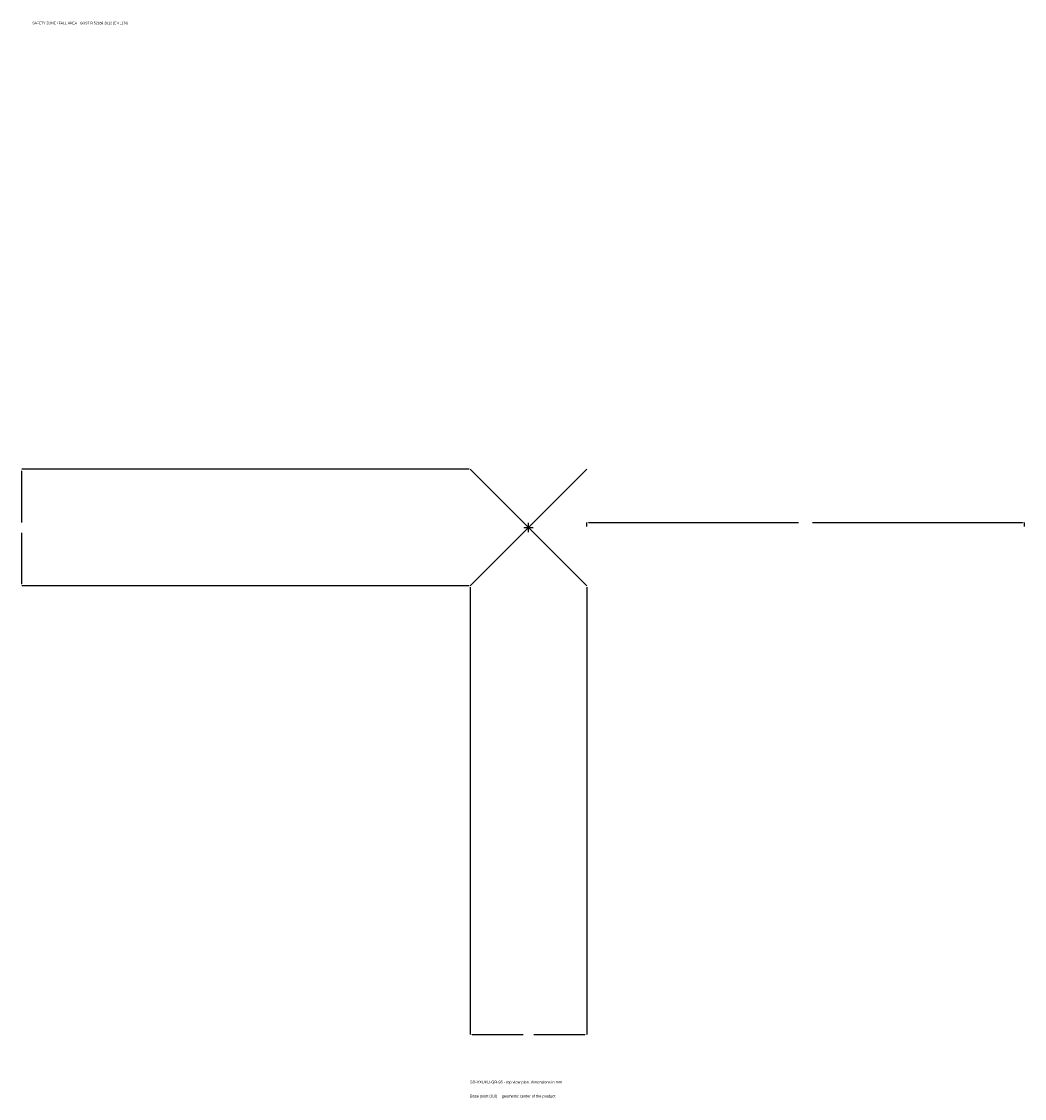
# Model space of a CAD drawing. Extents: x -1737 to 1700, y -1955 to 1733.
import ezdxf

# ---------------------------------------------------------------- set-up
doc = ezdxf.new("R2010")
doc.units = 0
for name, color, linetype in [('GP_MAF_zona_bezopasnosti', 1, 'Continuous'), ('ZSK_DANNYE', 3, 'Continuous'), ('ZSK_KONTUR', 7, 'Continuous'), ('ZSK_RAZMERY', 8, 'Continuous')]:
    doc.layers.add(name, color=color, linetype=linetype)
doc.dimstyles.new('ORION', dxfattribs={"dimtxt": 12, "dimasz": 7.2, "dimexe": 1.25, "dimexo": 3.6, "dimtad": 1, "dimcen": 2.5, "dimazin": 3, "dimtfac": 1, "dimtmove": 0, "dimatfit": 3})

# ---------------------------------------------------------------- blocks, each defined once
blk = doc.blocks.new('_CLOSEDFILLED')
at = {"color": 0, "linetype": 'BYBLOCK'}
blk.add_solid([(-1, 0.16), (0, 0), (-1, -0.16)], dxfattribs=at)
blk = doc.blocks.new('*D1')
for p, q in [((-200, -203.6), (-200, -1736)), ((200, -203.6), (200, -1736)), ((-192.8, -1736), (-18, -1736)), ((18, -1736), (192.8, -1736))]:
    blk.add_line(p, q)
at = {"layer": 'Defpoints'}
for p in [(-200, -200), (200, -200), (-200, -1736)]:
    blk.add_point(p, dxfattribs=at)
at = {"layer": 'ZSK_RAZMERY', "xscale": 7.199999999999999, "yscale": 7.199999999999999, "rotation": 180}
blk.add_blockref('_CLOSEDFILLED', (-200, -1736), dxfattribs=at)
at = {"layer": 'ZSK_RAZMERY', "xscale": 7.199999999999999, "yscale": 7.199999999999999}
blk.add_blockref('_CLOSEDFILLED', (200, -1736), dxfattribs=at)
blk = doc.blocks.new('*D2')
for p, q in [((-203.6, 200), (-1736, 200)), ((-1736, 18), (-1736, 192.8)), ((-1736, -192.8), (-1736, -18)), ((-203.6, -200), (-1736, -200))]:
    blk.add_line(p, q)
at = {"layer": 'Defpoints'}
for p in [(-200, 200), (-1736, -200), (-200, -200)]:
    blk.add_point(p, dxfattribs=at)
at = {"layer": 'ZSK_RAZMERY', "xscale": 7.199999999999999, "yscale": 7.199999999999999}
for p, rotation in [((-1736, 200), 90), ((-1736, -200), 270)]:
    blk.add_blockref('_CLOSEDFILLED', p, dxfattribs=dict(at, rotation=rotation))
blk = doc.blocks.new('*D3')
for p, q in [((200, 3.6), (200, 18)), ((207.2, 18), (926, 18)), ((974, 18), (1692.8, 18)), ((1700, 3.6), (1700, 18))]:
    blk.add_line(p, q)
at = {"layer": 'Defpoints'}
for p in [(200, 18), (200, 0), (1700, 0)]:
    blk.add_point(p, dxfattribs=at)
at = {"layer": 'ZSK_RAZMERY', "xscale": 7.199999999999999, "yscale": 7.199999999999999, "rotation": 180}
blk.add_blockref('_CLOSEDFILLED', (200, 18), dxfattribs=at)
at = {"layer": 'ZSK_RAZMERY', "xscale": 7.199999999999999, "yscale": 7.199999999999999}
blk.add_blockref('_CLOSEDFILLED', (1700, 18), dxfattribs=at)
blk = doc.blocks.new('B1')
at = {"layer": 'ZSK_KONTUR'}
for p, q in [((-200, -200), (200, 200)), ((-200, 200), (200, -200))]:
    blk.add_line(p, q, dxfattribs=at)
at = {"layer": 'ZSK_RAZMERY'}
for p, q in [((-16, 0), (16, 0)), ((0, -16), (0, 16))]:
    blk.add_line(p, q, dxfattribs=at)
at = {"layer": 'GP_MAF_zona_bezopasnosti', "color": 1}
blk.add_text('SAFETY ZONE / FALL AREA - GOST R 52169-2012 (EN 1176)', height=8.4, dxfattribs=at).set_placement((-1700, 1724))
at = {"layer": 'ZSK_RAZMERY'}
dim = blk.add_linear_dim(base=(-1736, -200), p1=(-200, -200), p2=(-200, 200), angle=90, dimstyle='ORION', dxfattribs=at)
dim.commit()
dim.dimension.update_dxf_attribs({"geometry": '*D2', "text_midpoint": (-1736, 0)})
for base, p1, p2, picture, middle in [((200, 18), (200, 0), (1700, 0), '*D3', (950, 18)), ((-200, -1736), (-200, -200), (200, -200), '*D1', (0, -1736))]:
    dim = blk.add_linear_dim(base=base, p1=p1, p2=p2, dimstyle='ORION', dxfattribs=at)
    dim.commit()
    dim.dimension.update_dxf_attribs({"geometry": picture, "text_midpoint": middle})

msp = doc.modelspace()

# ---------------------------------------------------------------- block references
msp.add_blockref('B1', (0, 0))

# ---------------------------------------------------------------- texts
at = {"layer": 'ZSK_DANNYE', "color": 3}
msp.add_text('SD-VXUKU-GR-95 - top view plan, dimensions in mm', height=9.6, dxfattribs=at).set_placement((-200, -1904))
at = {"layer": 'ZSK_DANNYE', "color": 7}
msp.add_text('Base point (0,0) = geometric center of the product', height=9.6, dxfattribs=at).set_placement((-200, -1952))

doc.saveas('drawing.dxf')
